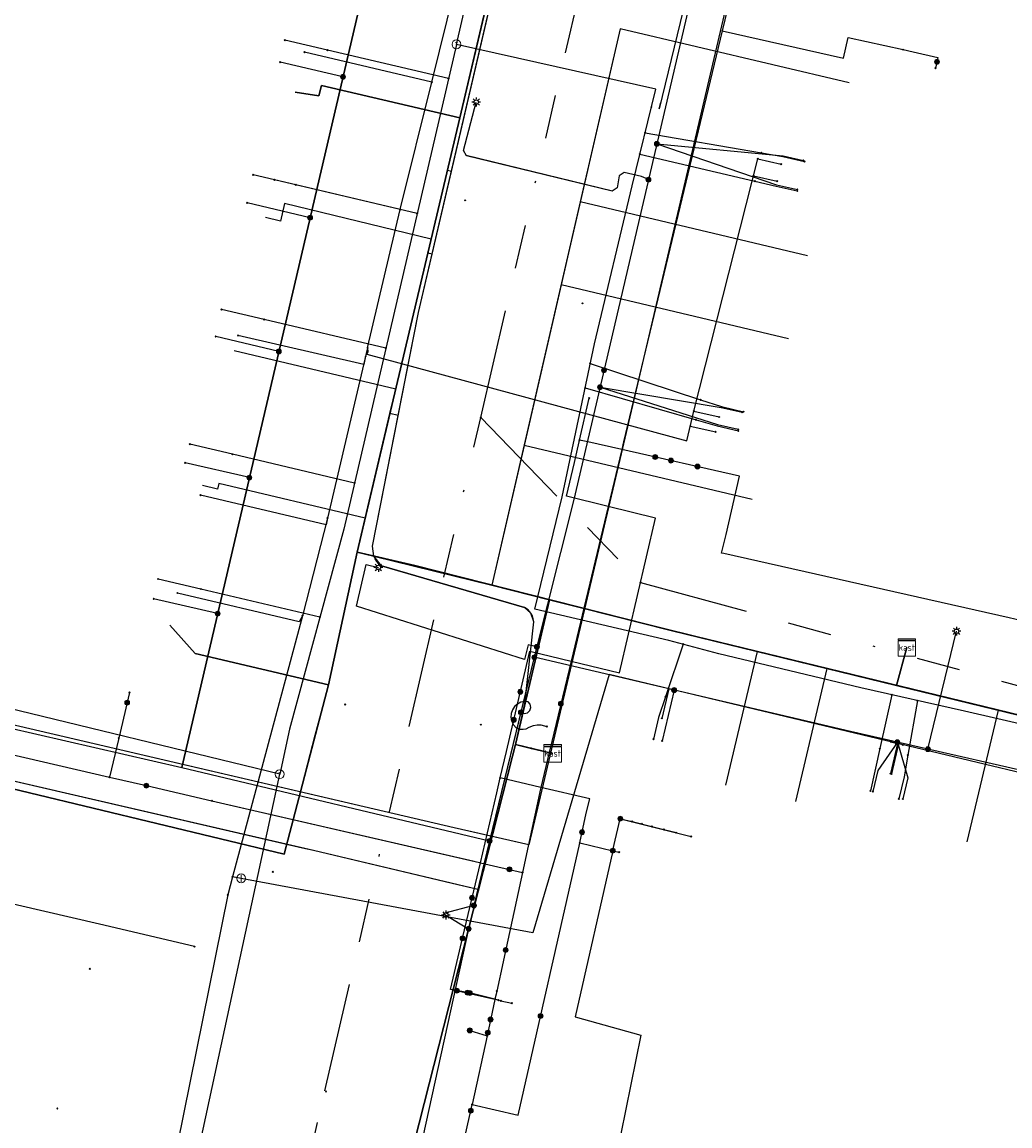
# Model space of a CAD drawing. Header units: metres. Extents: x 253430 to 254090, y 592748 to 593165.
# Tile 27 of 146: x 253513 to 253558, y 592969 to 593019. Entities that reach past the tile are written whole.
import ezdxf
from ezdxf.enums import TextEntityAlignment as Align
from ezdxf.lldxf.tags import DXFTag

# ---------------------------------------------------------------- set-up
doc = ezdxf.new("R2010")
doc.units = ezdxf.units.M
doc.linetypes.add('RI-OVERIG-SO', pattern=[17, 5, -2, 2, -2, 0, -2, 2, -2])
for name, color, linetype in [('B-WE-IE-MEUBILAIR-S', 7, 'Continuous'), ('B-WE-KL-DATA-G', 90, 'KL-DATA-SO'), ('B-WE-KL-DATA_DUCT-G', 90, 'Continuous'), ('B-WE-KL-DATA_HULPSTUK-S', 90, 'Continuous'), ('B-WE-KL-DATA_KABELBED-G', 90, 'Continuous'), ('B-WE-KL-DATA_MANTELBUIS-G', 90, 'Continuous'), ('B-WE-KL-ET_LS-G', 190, 'KL-LS-SO'), ('B-WE-KL-ET_LS_DUCT-G', 190, 'Continuous'), ('B-WE-KL-ET_LS_HULPSTUK-S', 190, 'Continuous'), ('B-WE-KL-ET_LS_KABELBED-G', 190, 'Continuous'), ('B-WE-KL-ET_LS_MANTELBUIS-G', 190, 'Continuous'), ('B-WE-KL-ET_MS-G', 130, 'KL-MS-SO'), ('B-WE-KL-ET_MS_DUCT-G', 130, 'Continuous'), ('B-WE-KL-ET_MS_MANTELBUIS-G', 130, 'Continuous'), ('B-WE-KL-GAS_LD-G', 50, 'KL-GAS_LD-SO'), ('B-WE-KL-GAS_LD_HULPSTUK-S', 50, 'Continuous'), ('B-WE-KL-WATER-G', 170, 'KL-WATER-SO'), ('B-WE-KL-WATER_HULPSTUK-S', 170, 'Continuous'), ('B-WE-RI-VRIJVERVAL-G', 210, 'RI-OVERIG-SO'), ('B-WE-RI-VRIJVERVAL_HULPSTUK-S', 210, 'Continuous'), ('V-WE-KL-ET_MS_KABELBED-G', 130, 'V-CONTINUOUS-SO'), ('V-WE-KL-WATER-G', 170, 'V-KL-WATER-SO'), ('V-WE-KL-WATER_HULPSTUK-S', 170, 'Continuous')]:
    doc.layers.add(name, color=color, linetype=linetype)
doc.styles.add('NLCS-ISO', font='txt')
doc.styles.get("Standard").update_dxf_attribs({"font": 'simplex.shx'})
tags = doc.linetypes.add('KL-DATA-SO', pattern='A,4,-1,[101,NLCS.SHX,S=0.5,R=0,X=0,Y=0],-1,4,-1,["D",Standard,S=1,R=0,X=-0.25,Y=-0.5],-1.5', length=12.5).pattern_tags.tags
tags[18] = DXFTag(74, 10)
tags = doc.linetypes.add('KL-GAS_LD-SO', pattern='A,4,-1,[69,NLCS.SHX,S=0.5,R=0,X=0,Y=0],-1,4,-1,["L",Standard,S=1,R=0,X=0.25,Y=-0.5],-2', length=13).pattern_tags.tags
tags[18] = DXFTag(74, 10)
tags = doc.linetypes.add('KL-LS-SO', pattern='A,4,-1,[103,NLCS.SHX,S=0.75,R=0,X=0,Y=0],-1,4,-1,["L",Standard,S=1,R=0,X=0,Y=-0.5],-2', length=13).pattern_tags.tags
tags[18] = DXFTag(74, 10)
tags = doc.linetypes.add('KL-MS-SO', pattern='A,4,-1,[103,NLCS.SHX,S=0.75,R=0,X=0,Y=0],-1,4,-1,["M",Standard,S=1,R=0,X=0,Y=-0.5],-2', length=13).pattern_tags.tags
tags[18] = DXFTag(74, 10)
doc.linetypes.add('KL-WATER-SO', pattern='A,7,-0.5,[168,NLCS.SHX,S=0.75,R=0,X=0.75,Y=0],-2', length=9.5)
doc.linetypes.add('V-CONTINUOUS-SO', pattern='A,3.5,[24,NLCS.SHX,S=0.5,R=0,X=0,Y=0],3.5', length=7)
doc.linetypes.add('V-KL-WATER-SO', pattern='A,3.5,[24,NLCS.SHX,S=0.5,R=0,X=0,Y=0],3.5,-0.5,[168,NLCS.SHX,S=0.75,R=0,X=0.75,Y=0],-2', length=9.5)

# ---------------------------------------------------------------- blocks, each defined once
blk = doc.blocks.new('SKL-WTB_HULP_AFSLUITER-SO')
at = {"color": 0, "linetype": 'ByBlock', "lineweight": 18}
blk.add_lwpolyline([(0, 0.8), (0, -0.8)], dxfattribs=at)
blk.add_circle((0, 0), 1, dxfattribs=at)
at = {"color": 0, "linetype": 'ByBlock', "lineweight": 18, "style": 'NLCS-ISO', "flags": 1}
for tag, p in [('TYPE', (1.5, 0)), ('OMSCHRIJVING', (1.5, -3)), ('LABEL', (1.5, -1.5))]:
    blk.add_attdef(tag, p, '', height=1, dxfattribs=at)
blk = doc.blocks.new('SKL-WTB_HULP_OVERIG-SO')
at = {"color": 0, "linetype": 'ByBlock', "lineweight": 18}
for points in [[(-0.14, 0.14), (0.14, -0.14)], [(0.14, 0.14), (-0.14, -0.14)]]:
    blk.add_lwpolyline(points, dxfattribs=at)
at = {"color": 0, "linetype": 'ByBlock', "lineweight": 18, "style": 'NLCS-ISO', "flags": 1}
for tag, p in [('TYPE', (1.5, 0)), ('OMSCHRIJVING', (1.5, -3)), ('LABEL', (1.5, -1.5))]:
    blk.add_attdef(tag, p, '', height=1, dxfattribs=at)
blk = doc.blocks.new('SKL-WTB_HULP_KAST-SO')
at = {"color": 0, "linetype": 'ByBlock', "lineweight": 18}
for points in [[(-2, 2), (2, 2), (2, 1.68), (-2, 1.68)], [(-2, 1.52), (2, 1.52), (2, -2), (-2, -2)]]:
    blk.add_lwpolyline(points, close=True, dxfattribs=at)
at = {"color": 0, "linetype": 'ByBlock', "lineweight": 18, "style": 'NLCS-ISO'}
blk.add_text('kast', height=1.5, dxfattribs=at).set_placement((0, 0), align=Align.MIDDLE_CENTER)
at = {"color": 0, "linetype": 'ByBlock', "lineweight": 18, "style": 'NLCS-ISO', "flags": 1}
for tag, p in [('TYPE', (2.5, 0)), ('OMSCHRIJVING', (2.5, -3)), ('LABEL', (2.5, -1.5))]:
    blk.add_attdef(tag, p, '', height=1, dxfattribs=at)
blk = doc.blocks.new('SKL-WTB_HULP_MOF-SO')
at = {"linetype": 'ByBlock', "lineweight": 18}
h = blk.add_hatch(color=0, dxfattribs=at)
h.dxf.hatch_style = 1
h.paths.add_polyline_path([(-0.5625, 0, 1), (0.5625, 0, 1)])
at = {"color": 0, "linetype": 'ByBlock', "lineweight": 18}
blk.add_circle((0, 0), 0.5625, dxfattribs=at)
at = {"color": 0, "linetype": 'ByBlock', "lineweight": 18, "style": 'NLCS-ISO', "flags": 1}
for tag, p in [('TYPE', (1.5, 0)), ('OMSCHRIJVING', (1.5, -3)), ('LABEL', (1.5, -1.5))]:
    blk.add_attdef(tag, p, '', height=1, dxfattribs=at)
blk = doc.blocks.new('SKL-WTB_HULP_T STUK-SO')
at = {"color": 0, "linetype": 'ByBlock', "lineweight": 18}
blk.add_circle((0, 0), 1, dxfattribs=at)
at = {"color": 0, "linetype": 'ByBlock', "lineweight": -2, "style": 'NLCS-ISO'}
blk.add_text('T', height=1, dxfattribs=at).set_placement((0, 0), align=Align.MIDDLE_CENTER)
at = {"color": 0, "linetype": 'ByBlock', "lineweight": 18, "style": 'NLCS-ISO', "flags": 1}
for tag, p in [('TYPE', (1.5, 0)), ('OMSCHRIJVING', (1.5, -3)), ('LABEL', (1.5, -1.5))]:
    blk.add_attdef(tag, p, '', height=1, dxfattribs=at)
blk = doc.blocks.new('SIE-MEUBILAIR_PAAL_LICHTMAST-SO')
for points in [[(-0.62, 0), (-1, 0)], [(-0.71, 0.71), (-0.44, 0.44)], [(0, 1), (0, 0.62)], [(0.44, 0.44), (0.71, 0.71)], [(1, 0), (0.62, 0)], [(-0.71, -0.71), (-0.44, -0.44)], [(0, -0.62), (0, -1)], [(0.44, -0.44), (0.71, -0.71)]]:
    blk.add_lwpolyline(points)
blk.add_circle((0, 0), 0.5)
blk = doc.blocks.new('SRI-HULP_OVERIG-SO')
at = {"color": 0, "linetype": 'ByBlock', "lineweight": 18}
for points in [[(-0.14, 0.14), (0.14, -0.14)], [(0.14, 0.14), (-0.14, -0.14)]]:
    blk.add_lwpolyline(points, dxfattribs=at)
at = {"color": 0, "linetype": 'ByBlock', "lineweight": 18, "style": 'NLCS-ISO', "flags": 1}
for tag, p in [('TYPE', (1.5, 0)), ('OMSCHRIJVING', (1.5, -3)), ('LABEL', (1.5, -1.5))]:
    blk.add_attdef(tag, p, '', height=1, dxfattribs=at)

msp = doc.modelspace()

# ---------------------------------------------------------------- linework, layer by layer
at = {"layer": 'B-WE-KL-DATA-G'}
for points in [[(253529.57, 593089.393), (253533.905, 593088.274), (253544.314, 593085.892), (253534.147, 593039.44), (253538.061, 593038.584), (253537.003, 593033.595), (253532.585, 593014.808), (253527.886, 592994.962), (253530.529, 592994.35), (253536.674, 592992.789), (253535.117, 592986.168), (253536.823, 592985.767)], [(253553.005, 592990.602), (253552.536, 592988.872), (253542.236, 592991.376), (253530.529, 592994.35), (253527.886, 592994.962), (253532.585, 593014.808), (253537.003, 593033.595), (253530.672, 593035.068), (253530.538, 593034.499), (253529.467, 593034.751)], [(253553.005, 592990.602), (253552.536, 592988.872), (253542.236, 592991.376), (253530.529, 592994.35), (253527.886, 592994.962), (253532.585, 593014.808), (253535.538, 593027.365), (253529.209, 593028.847), (253529.107, 593028.415), (253528.036, 593028.667)], [(253553.005, 592990.602), (253552.536, 592988.872), (253542.236, 592991.376), (253530.529, 592994.35), (253527.886, 592994.962), (253532.585, 593014.808), (253534.027, 593020.941), (253526.611, 593022.607)], [(253550.366, 593016.406), (253539.905, 593018.885), (253534.05, 592993.456), (253542.236, 592991.376), (253552.536, 592988.872), (253553.005, 592990.602)], [(253525.055, 593015.988), (253526.143, 593015.809), (253526.256, 593016.29), (253532.585, 593014.808), (253527.886, 592994.962), (253530.529, 592994.35), (253542.236, 592991.376), (253552.536, 592988.872), (253553.005, 592990.602)], [(253553.005, 592990.602), (253552.536, 592988.872), (253542.236, 592991.376), (253530.529, 592994.35), (253527.886, 592994.962), (253531.273, 593009.266), (253524.567, 593010.902), (253524.382, 593010.095), (253523.706, 593010.254)], [(253548.472, 593008.506), (253538.082, 593010.969), (253534.05, 592993.456), (253542.236, 592991.376), (253552.536, 592988.872), (253553.005, 592990.602)], [(253547.601, 593004.719), (253537.21, 593007.182), (253534.05, 592993.456), (253542.236, 592991.376), (253552.536, 592988.872), (253553.005, 592990.602)], [(253553.005, 592990.602), (253552.536, 592988.872), (253542.236, 592991.376), (253530.529, 592994.35), (253527.886, 592994.962), (253529.65, 593002.414), (253522.273, 593004.16)], [(253578.231, 593002.485), (253576.055, 593003.001), (253571.608, 592984.236), (253552.536, 592988.872), (253553.005, 592990.602)], [(253545.936, 592997.376), (253535.521, 592999.844), (253534.05, 592993.456), (253542.236, 592991.376), (253552.536, 592988.872), (253553.005, 592990.602)], [(253553.005, 592990.602), (253552.536, 592988.872), (253542.236, 592991.376), (253530.529, 592994.35), (253527.886, 592994.962), (253528.255, 592996.519), (253521.566, 592998.094), (253521.507, 592997.843), (253520.826, 592998.004)], [(253536.823, 592985.767), (253535.117, 592986.168), (253535.556, 592988.034), (253535.945, 592991.635), (253535.955, 592991.776), (253535.938, 592991.916), (253535.895, 592992.051), (253535.828, 592992.175), (253535.697, 592992.323), (253535.532, 592992.431), (253528.994, 592994.336), (253528.884, 592994.428), (253528.788, 592994.535), (253528.709, 592994.655), (253528.648, 592994.785), (253527.886, 592994.962), (253526.576, 592988.903), (253525.948, 592986.586), (253524.548, 592981.166), (253509.992, 592984.662)], [(253536.823, 592985.767), (253535.117, 592986.168), (253535.556, 592988.034), (253535.945, 592991.635), (253535.955, 592991.776), (253535.938, 592991.916), (253535.895, 592992.051), (253535.828, 592992.175), (253535.697, 592992.323), (253535.532, 592992.431), (253528.994, 592994.336), (253528.884, 592994.428), (253528.788, 592994.535), (253528.709, 592994.655), (253528.648, 592994.785), (253527.886, 592994.962), (253526.576, 592988.903), (253525.948, 592986.586), (253524.548, 592981.166), (253509.992, 592984.662)], [(253519.327, 592991.628), (253520.485, 592990.336), (253526.576, 592988.903), (253527.886, 592994.962), (253530.529, 592994.35), (253542.236, 592991.376), (253552.536, 592988.872), (253553.005, 592990.602)], [(253581.465, 592981.84), (253542.236, 592991.376), (253536.674, 592992.789), (253535.117, 592986.168), (253536.823, 592985.767)], [(253553.005, 592990.602), (253552.536, 592988.872), (253542.236, 592991.376), (253536.674, 592992.789), (253535.117, 592986.168), (253536.823, 592985.767)], [(253544.733, 592984.319), (253546.179, 592990.418), (253552.536, 592988.872), (253553.005, 592990.602)], [(253547.928, 592983.571), (253549.367, 592989.643), (253552.536, 592988.872), (253553.005, 592990.602)], [(253553.005, 592990.602), (253552.536, 592988.872), (253571.976, 592984.147), (253570.056, 592976.049)], [(253553.005, 592990.602), (253552.536, 592988.872), (253579.787, 592982.248), (253577.846, 592974.057)], [(253566.775, 592976.812), (253568.703, 592984.942), (253552.536, 592988.872), (253553.005, 592990.602)], [(253559.199, 592980.929), (253560.616, 592986.908), (253552.536, 592988.872), (253553.005, 592990.602)], [(253555.77, 592981.726), (253557.195, 592987.74), (253552.536, 592988.872), (253553.005, 592990.602)], [(253536.823, 592985.767), (253535.117, 592986.168), (253534.99, 592985.639), (253530.044, 592966.23)], [(253530.044, 592966.23), (253534.99, 592985.639), (253535.117, 592986.168), (253536.823, 592985.767)]]:
    msp.add_lwpolyline(points, dxfattribs=at)
at = {"layer": 'B-WE-KL-DATA_DUCT-G'}
for points in [[(253535.85, 592985.996), (253535.117, 592986.168), (253535.556, 592988.034), (253535.955, 592991.776), (253535.828, 592992.175), (253535.532, 592992.431), (253528.994, 592994.336), (253528.648, 592994.785), (253528.587, 592995.244), (253530.688, 593005.912), (253537.913, 593036.895), (253537.839, 593037.538), (253537.517, 593037.96), (253537.221, 593038.171), (253535.871, 593038.549), (253535.297, 593038.916), (253534.994, 593039.255), (253534.575, 593040.037), (253534.42, 593040.688), (253534.428, 593041.414), (253535.192, 593044.933), (253543.911, 593084.68)], [(253535.85, 592985.996), (253535.117, 592986.168), (253535.556, 592988.034), (253535.955, 592991.776), (253535.828, 592992.175), (253535.532, 592992.431), (253528.994, 592994.336), (253528.648, 592994.785), (253528.587, 592995.244), (253530.688, 593005.912), (253537.913, 593036.895), (253537.839, 593037.538), (253537.517, 593037.96), (253537.221, 593038.171), (253535.871, 593038.549), (253535.297, 593038.916), (253534.994, 593039.255), (253534.575, 593040.037), (253534.42, 593040.688), (253534.428, 593041.414), (253535.192, 593044.933), (253543.911, 593084.68)], [(253536.823, 592985.767), (253535.117, 592986.168), (253536.674, 592992.789), (253534.05, 592993.456), (253528.648, 592994.785), (253527.886, 592994.962), (253526.576, 592988.903), (253524.548, 592981.166), (253509.992, 592984.662), (253496.206, 592986.623), (253495.837, 592985.745), (253495.225, 592984.721), (253494.767, 592978.162), (253495.968, 592972.826), (253502.193, 592960.519)], [(253509.992, 592984.662), (253524.548, 592981.166), (253526.576, 592988.903), (253527.886, 592994.962), (253528.648, 592994.785), (253534.05, 592993.456), (253536.674, 592992.789), (253535.117, 592986.168), (253536.823, 592985.767)], [(253530.044, 592966.23), (253534.99, 592985.639), (253535.117, 592986.168), (253536.823, 592985.767)], [(253530.044, 592966.23), (253534.99, 592985.639), (253535.117, 592986.168), (253536.823, 592985.767)], [(253530.044, 592966.23), (253534.99, 592985.639), (253535.117, 592986.168), (253536.823, 592985.767)], [(253535.85, 592985.996), (253536.823, 592985.767)]]:
    msp.add_lwpolyline(points, dxfattribs=at)
at = {"layer": 'B-WE-KL-DATA_KABELBED-G'}
for points in [[(253545.897, 593024.09), (253545.392, 593022.193), (253544.575, 593018.791), (253544.575, 593018.79)], [(253532.193, 593012.365), (253534.037, 593020.275)], [(253533.879, 593020.313), (253532.585, 593014.808)], [(253544.575, 593018.79), (253540.066, 593000), (253539.983, 592999.652), (253539.36, 592997.055), (253537.664, 592989.988), (253536.584, 592985.486), (253536.279, 592984.212), (253536.265, 592984.154), (253535.439, 592980.329)], [(253550.366, 593016.406), (253539.905, 593018.885), (253538.082, 593010.969)], [(253544.575, 593018.791), (253544.575, 593018.791), (253550.112, 593017.532), (253550.327, 593018.483), (253552.84, 593017.927)], [(253552.84, 593017.927), (253553.294, 593017.827), (253554.431, 593017.563), (253554.319, 593017.079)], [(253532.585, 593014.808), (253526.256, 593016.29), (253526.143, 593015.809), (253525.055, 593015.988)], [(253532.016, 593012.407), (253532.585, 593014.808)], [(253531.273, 593009.266), (253532.016, 593012.407)], [(253531.31, 593008.581), (253532.193, 593012.365)], [(253532.193, 593012.365), (253532.016, 593012.407)], [(253531.273, 593009.266), (253524.567, 593010.902), (253524.382, 593010.095), (253523.706, 593010.254)], [(253538.082, 593010.969), (253537.21, 593007.182)], [(253548.472, 593008.506), (253538.082, 593010.969)], [(253531.121, 593008.626), (253531.273, 593009.266)], [(253529.65, 593002.414), (253531.121, 593008.626)], [(253529.761, 593001.209), (253530.688, 593005.912), (253531.31, 593008.581)], [(253531.31, 593008.581), (253531.121, 593008.626)], [(253537.21, 593007.182), (253535.521, 592999.844)], [(253547.601, 593004.719), (253537.21, 593007.182)], [(253529.65, 593002.414), (253522.273, 593004.16)], [(253529.386, 593001.298), (253529.65, 593002.414)], [(253538.053, 593000.085), (253538.053, 593000.086), (253538.489, 593002.001)], [(253528.255, 592996.519), (253529.386, 593001.298)], [(253529.761, 593001.209), (253529.386, 593001.298)], [(253528.648, 592994.785), (253528.587, 592995.244), (253529.761, 593001.209)], [(253535.521, 592999.844), (253534.05, 592993.456)], [(253534.428, 592984.642), (253534.709, 592985.855), (253535.776, 592990.443), (253537.664, 592989.988), (253539.874, 592989.455), (253541.522, 592996.517), (253539.36, 592997.055), (253537.459, 592997.528), (253537.82, 592999.062), (253538.033, 593000), (253538.053, 593000.085)], [(253545.936, 592997.376), (253535.521, 592999.844)], [(253581.722, 592990.367), (253575.695, 592991.803), (253559.341, 592995.676), (253558.636, 592992.566), (253558.456, 592991.785), (253557.677, 592991.966), (253544.639, 592994.903), (253544.544, 592994.922), (253544.744, 592995.764), (253545.362, 592998.443), (253539.983, 592999.652), (253538.435, 593000), (253538.053, 593000.086), (253538.053, 593000.086)], [(253528.255, 592996.519), (253521.566, 592998.094), (253521.507, 592997.843), (253520.826, 592998.004)], [(253527.886, 592994.962), (253528.255, 592996.519)], [(253526.576, 592988.903), (253527.886, 592994.962)], [(253527.886, 592994.962), (253528.235, 592994.881)], [(253528.235, 592994.881), (253528.648, 592994.785)], [(253528.994, 592994.336), (253528.648, 592994.785)], [(253528.648, 592994.785), (253534.05, 592993.456)], [(253535.532, 592992.431), (253528.994, 592994.336)], [(253500.376, 592993.235), (253500.222, 592992.563), (253500, 592991.603), (253499.32, 592988.663), (253500, 592988.506), (253510.33, 592986.123), (253516.564, 592984.684)], [(253534.05, 592993.456), (253535.031, 592993.207)], [(253535.031, 592993.207), (253536.674, 592992.789)], [(253536.674, 592992.789), (253535.556, 592988.034)], [(253536.674, 592992.789), (253546.179, 592990.418)], [(253535.556, 592988.034), (253535.955, 592991.776), (253535.828, 592992.175), (253535.532, 592992.431)], [(253526.576, 592988.903), (253520.485, 592990.336), (253519.327, 592991.628)], [(253544.733, 592984.319), (253546.179, 592990.418)], [(253546.179, 592990.418), (253549.367, 592989.643)], [(253552.536, 592988.872), (253553.005, 592990.602)], [(253547.928, 592983.571), (253549.367, 592989.643)], [(253549.367, 592989.643), (253552.536, 592988.872)], [(253526.576, 592988.903), (253524.548, 592981.166), (253509.992, 592984.662), (253496.206, 592986.623), (253495.837, 592985.745)], [(253552.536, 592988.872), (253557.195, 592987.74)], [(253517.487, 592988.546), (253516.989, 592986.463)], [(253535.556, 592988.034), (253535.117, 592986.168)], [(253555.77, 592981.726), (253557.195, 592987.74)], [(253557.195, 592987.74), (253560.616, 592986.908)], [(253516.989, 592986.463), (253516.564, 592984.684)], [(253535.117, 592986.168), (253535.85, 592985.996)], [(253528.885, 592965.645), (253529.411, 592965.617), (253529.784, 592965.775), (253530.044, 592966.23), (253534.99, 592985.639)], [(253535.85, 592985.996), (253536.823, 592985.767)], [(253516.564, 592984.684), (253518.256, 592984.293)], [(253532.832, 592974.85), (253532.153, 592974.972), (253532.565, 592976.724), (253532.704, 592977.315), (253533.139, 592979.165), (253533.517, 592980.772), (253534.268, 592983.964), (253534.428, 592984.642)], [(253538.062, 592981.672), (253538.062, 592981.673), (253538.349, 592983.039), (253538.518, 592983.692), (253536.279, 592984.212), (253534.428, 592984.642)], [(253518.256, 592984.293), (253521.252, 592983.601)], [(253521.252, 592983.601), (253533.477, 592980.781), (253533.517, 592980.772), (253535.439, 592980.329)], [(253521.253, 592983.602), (253533.237, 592980.836)], [(253539.574, 592981.337), (253539.913, 592982.783)], [(253539.913, 592982.783), (253539.924, 592982.781), (253543.152, 592981.97)], [(253539.913, 592982.783), (253539.924, 592982.781), (253540.452, 592982.651), (253541.352, 592982.429)], [(253539.913, 592982.783), (253539.924, 592982.781), (253540.452, 592982.651)], [(253539.913, 592982.783), (253539.924, 592982.781), (253542.471, 592982.144)], [(253539.913, 592982.783), (253539.924, 592982.781), (253541.906, 592982.287)], [(253539.924, 592982.781), (253540.903, 592982.546)], [(253533.147, 592969.716), (253533.147, 592969.716), (253535.24, 592969.226), (253538.062, 592981.669), (253538.062, 592981.672)], [(253538.062, 592981.673), (253538.062, 592981.673), (253539.569, 592981.319), (253539.859, 592981.251)], [(253539.569, 592981.319), (253537.85, 592973.734), (253540.855, 592972.886), (253539.247, 592965.002)], [(253535.439, 592980.328), (253534.573, 592976.32), (253534.557, 592976.245), (253534.266, 592974.897)], [(253534.451, 592974.463), (253534.185, 592974.522), (253532.153, 592974.972), (253532.565, 592976.724), (253532.704, 592977.315), (253533.139, 592979.165)], [(253534.337, 592974.492), (253534.185, 592974.525), (253532.153, 592974.972), (253532.565, 592976.724), (253532.704, 592977.315)], [(253534.451, 592974.463), (253534.337, 592974.492), (253534.186, 592974.529), (253533.087, 592974.804), (253532.832, 592974.85)], [(253534.266, 592974.897), (253534.237, 592974.764), (253534.186, 592974.529), (253534.185, 592974.525), (253534.185, 592974.522), (253533.824, 592972.852)], [(253534.451, 592974.463), (253534.959, 592974.351)], [(253533.034, 592973.107), (253533.824, 592972.852)], [(253533.824, 592972.852), (253533.147, 592969.716), (253533.147, 592969.715)], [(253531.711, 592963.3), (253533.147, 592969.716)]]:
    msp.add_lwpolyline(points, dxfattribs=at)
at = {"layer": 'B-WE-KL-DATA_MANTELBUIS-G'}
for points in [[(253528.235, 592994.881), (253535.031, 592993.207)], [(253528.235, 592994.881), (253535.031, 592993.207)], [(253528.994, 592994.336), (253535.532, 592992.431)], [(253521.253, 592983.602), (253533.237, 592980.836)], [(253521.253, 592983.602), (253533.237, 592980.836)]]:
    msp.add_lwpolyline(points, dxfattribs=at)
at = {"layer": 'B-WE-KL-ET_LS-G'}
for points in [[(253491.431, 592987.779), (253490.735, 592984.876), (253496.45, 592983.539), (253497.133, 592986.463), (253497.716, 592989.731), (253510.591, 592987.251), (253519.869, 592985.121), (253532.017, 593037.131), (253526.417, 593044.649), (253535.364, 593084.178), (253528.688, 593085.691), (253529.55, 593089.498)], [(253530.997, 593088.656), (253531.147, 593088.829), (253531.191, 593088.863), (253531.231, 593088.884), (253531.456, 593088.944), (253531.498, 593088.949), (253531.863, 593088.933), (253531.923, 593088.914), (253531.955, 593088.897), (253532.45, 593088.62), (253532.815, 593088.4), (253533.879, 593088.159), (253549.676, 593084.51), (253557.398, 593082.832), (253555.325, 593072.232), (253552.834, 593061.885), (253542.998, 593019.685), (253537.786, 592997.366), (253535.983, 592990.158), (253533.4, 592979.546), (253525.886, 592981.322), (253507.624, 592985.554), (253497.059, 592988.032), (253495.164, 592987.481)], [(253556.894, 593080.256), (253555.325, 593072.232), (253552.834, 593061.885), (253542.998, 593019.685), (253537.786, 592997.366), (253535.983, 592990.158)], [(253527.24, 593016.681), (253524.372, 593017.354)], [(253541.2, 593011.986), (253540.886, 593012.126), (253540.091, 593012.313), (253539.861, 593012.162), (253539.763, 593011.617), (253539.534, 593011.467), (253532.888, 593013.082), (253532.745, 593013.322), (253533.332, 593015.534)], [(253541.582, 593013.622), (253547.353, 593013.073), (253548.279, 593012.86)], [(253541.582, 593013.622), (253547.049, 593011.752), (253548.006, 593011.532)], [(253525.738, 593010.248), (253522.86, 593010.925)], [(253524.31, 593004.137), (253521.424, 593004.815)], [(253538.986, 593002.503), (253544.529, 593001.576), (253545.482, 593001.357)], [(253538.986, 593002.503), (253544.35, 593000.797), (253545.303, 593000.578)], [(253522.963, 592998.367), (253520.028, 592999.047)], [(253536.102, 592990.634), (253535.697, 592990.729), (253535.54, 592990.06), (253527.865, 592992.498), (253528.301, 592994.393), (253528.856, 592994.265)], [(253521.511, 592992.152), (253518.587, 592992.828)], [(253553.973, 592985.962), (253555.277, 592991.349)], [(253608.689, 592959.612), (253608.454, 592959.335), (253608.27, 592958.557), (253604.959, 592959.342), (253604.135, 592960.129), (253579.71, 592965.578), (253582.842, 592979.053), (253580.921, 592979.5), (253564.055, 592983.657), (253550.437, 592986.77), (253535.983, 592990.158), (253533.4, 592979.546), (253525.886, 592981.322), (253507.624, 592985.554), (253497.059, 592988.032), (253495.164, 592987.481)], [(253535.983, 592990.158), (253533.94, 592981.765)], [(253578.854, 592980.009), (253564.055, 592983.657), (253550.437, 592986.77), (253535.983, 592990.158)], [(253491.431, 592987.779), (253490.735, 592984.876), (253496.45, 592983.539), (253497.133, 592986.463), (253497.716, 592989.731), (253510.591, 592987.251), (253519.869, 592985.121), (253533.94, 592981.765)], [(253542.373, 592988.66), (253541.827, 592986.336)], [(253535.37, 592987.64), (253535.52, 592987.589), (253535.669, 592987.621), (253535.782, 592987.722), (253535.829, 592987.866), (253535.797, 592988.015), (253535.696, 592988.128), (253535.546, 592988.141), (253535.371, 592988.104), (253535.212, 592988.022), (253535.079, 592987.903), (253534.982, 592987.753), (253534.927, 592987.583), (253534.918, 592987.405), (253534.955, 592987.23), (253535.037, 592987.071), (253535.156, 592986.938), (253535.317, 592986.879), (253535.469, 592986.867), (253535.618, 592986.894), (253535.756, 592986.959), (253535.944, 592987.04), (253536.108, 592987.067), (253536.275, 592987.064), (253536.554, 592986.991)], [(253552.575, 592986.281), (253551.681, 592984.978), (253551.458, 592984.025)], [(253552.575, 592986.281), (253553.054, 592984.656), (253552.827, 592983.682)], [(253533.94, 592981.765), (253533.222, 592978.813)], [(253533.222, 592978.813), (253531.828, 592978.446), (253531.939, 592978.379)], [(253531.939, 592978.379), (253532.982, 592977.75)], [(253532.982, 592977.75), (253530.747, 592967.62), (253535.202, 592959.35), (253538.196, 592958.637), (253549.211, 592956.16), (253553.727, 592955.104), (253572.067, 592950.87), (253595.697, 592959.984)]]:
    msp.add_lwpolyline(points, dxfattribs=at)
at = {"layer": 'B-WE-KL-ET_LS_DUCT-G'}
msp.add_lwpolyline([(253532.226, 592979.823), (253525.886, 592981.322), (253525.385, 592981.438)], dxfattribs=at)
at = {"layer": 'B-WE-KL-ET_LS_KABELBED-G'}
for points in [[(253528.778, 593086.09), (253528.688, 593085.691), (253535.364, 593084.178), (253526.417, 593044.649), (253532.017, 593037.131), (253519.869, 592985.121)], [(253556.894, 593080.256), (253555.325, 593072.232), (253552.834, 593061.885), (253542.998, 593019.685), (253537.786, 592997.366), (253535.983, 592990.158)], [(253535.983, 592990.158), (253533.94, 592981.765)], [(253578.854, 592980.009), (253564.055, 592983.657), (253550.437, 592986.77), (253535.983, 592990.158)], [(253497.399, 592987.952), (253497.716, 592989.731), (253510.591, 592987.251), (253519.869, 592985.121)], [(253525.385, 592981.438), (253507.624, 592985.554), (253497.399, 592987.952)], [(253519.869, 592985.121), (253533.94, 592981.765)], [(253533.94, 592981.765), (253533.4, 592979.546)], [(253532.226, 592979.823), (253525.886, 592981.322), (253525.385, 592981.438)], [(253533.4, 592979.546), (253532.226, 592979.823)], [(253533.4, 592979.546), (253533.222, 592978.813)], [(253533.222, 592978.813), (253531.828, 592978.446), (253531.939, 592978.379)], [(253531.939, 592978.379), (253532.982, 592977.75)], [(253532.982, 592977.75), (253530.747, 592967.62), (253535.202, 592959.35), (253538.196, 592958.637), (253549.211, 592956.16), (253553.727, 592955.104), (253572.067, 592950.87), (253595.697, 592959.984)]]:
    msp.add_lwpolyline(points, dxfattribs=at)
at = {"layer": 'B-WE-KL-ET_LS_MANTELBUIS-G'}
msp.add_lwpolyline([(253539.552, 593011.463), (253532.876, 593013.085)], dxfattribs=at)
at = {"layer": 'B-WE-KL-ET_MS-G'}
msp.add_lwpolyline([(253681.281, 593144.556), (253680.55, 593141.096), (253679.719, 593136.95), (253666.699, 593080.878), (253663.012, 593064.552), (253634.465, 593071.449), (253624.388, 593073.778), (253597.755, 593080.277), (253560.952, 593088.903), (253552.617, 593053.538), (253551.989, 593050.81), (253539.895, 592999.195), (253535.732, 592981.591), (253532.32, 592982.366), (253510.631, 592987.422), (253498.163, 592990.14), (253495.91, 592990.67)], dxfattribs=at)
at = {"layer": 'B-WE-KL-ET_MS_DUCT-G'}
msp.add_lwpolyline([(253533.123, 592982.184), (253532.32, 592982.366), (253523.383, 592984.449)], dxfattribs=at)
at = {"layer": 'B-WE-KL-ET_MS_MANTELBUIS-G'}
msp.add_lwpolyline([(253533.123, 592982.184), (253532.32, 592982.366), (253523.383, 592984.449)], dxfattribs=at)
at = {"layer": 'B-WE-KL-GAS_LD-G'}
for points in [[(253532.423, 593018.17), (253535.475, 593031.326), (253548.519, 593087.347)], [(253524.347, 592984.812), (253510.79, 592988.11), (253500.739, 592990.652), (253501.523, 592993.936), (253495.954, 592995.266), (253507.775, 593043.901), (253470.749, 593053.111), (253466.334, 593054.168), (253446.263, 593059.185), (253443.733, 593060.463), (253443.048, 593060.608)], [(253561.014, 593031.442), (253547.073, 593034.586), (253545.197, 593027.816), (253542.785, 593019.734), (253541.69, 593015.22), (253541.76, 593015.508)], [(253532.423, 593018.17), (253527.281, 592996.011), (253524.793, 592986.879), (253524.347, 592984.812)], [(253526.532, 593017.904), (253524.586, 593018.362)], [(253532.059, 593016.603), (253526.532, 593017.904)], [(253605.836, 592959.335), (253579.97, 592965.514), (253582.977, 592978.453), (253580.576, 592981.601), (253577.98, 592982.323), (253573.255, 592983.391), (253566.784, 592984.993), (253562.137, 592986.201), (253555.643, 592987.694), (253550.903, 592988.757), (253544.412, 592990.316), (253542.131, 592990.93), (253536.012, 592992.364), (253537.259, 592997.488), (253538.731, 593004.489), (253540.458, 593011.705), (253541.531, 593016.119), (253532.423, 593018.17)], [(253541.048, 593014.133), (253546.36, 593013.215)], [(253540.811, 593013.158), (253546.062, 593011.921)], [(253546.36, 593013.215), (253547.347, 593013.044), (253548.326, 593012.819)], [(253525.085, 593011.748), (253523.138, 593012.206)], [(253546.062, 593011.921), (253547.036, 593011.692), (253548.003, 593011.469)], [(253530.63, 593010.443), (253525.085, 593011.748)], [(253523.637, 593005.591), (253521.69, 593006.049)], [(253529.2, 593004.281), (253523.637, 593005.591)], [(253538.541, 593003.585), (253543.584, 593001.928)], [(253538.306, 593002.467), (253543.373, 593001.008)], [(253543.584, 593001.928), (253544.539, 593001.614), (253545.549, 593001.382)], [(253543.373, 593001.008), (253544.335, 593000.731), (253545.308, 593000.508)], [(253522.189, 592999.435), (253520.242, 592999.893)], [(253527.771, 592998.122), (253522.189, 592999.435)], [(253520.741, 592993.277), (253518.795, 592993.735)], [(253526.187, 592991.997), (253520.741, 592993.277)], [(253542.784, 592990.754), (253541.981, 592988.355)], [(253541.981, 592988.355), (253541.662, 592987.402), (253541.43, 592986.413)], [(253552.326, 592988.438), (253551.774, 592985.983)], [(253553.494, 592988.176), (253553.054, 592985.683)], [(253551.774, 592985.983), (253551.341, 592984.055)], [(253553.054, 592985.683), (253552.88, 592984.697), (253552.643, 592983.685)], [(253515.784, 592945.105), (253524.347, 592984.812)]]:
    msp.add_lwpolyline(points, dxfattribs=at)
at = {"layer": 'B-WE-KL-WATER-G'}
for points in [[(253528.368, 593004.302), (253529.854, 593010.622), (253531.303, 593016.444), (253535.806, 593034.695), (253544.683, 593074.743)], [(253531.303, 593016.444), (253525.484, 593017.814)], [(253528.368, 593004.302), (253528.379, 593004.119), (253528.336, 593004.004), (253542.947, 593000.05), (253543.278, 593001.406), (253546.194, 593012.943)], [(253546.194, 593012.943), (253547.267, 593012.697)], [(253529.854, 593010.622), (253524.111, 593011.973)], [(253545.999, 593012.168), (253547.087, 593011.917)], [(253528.276, 593003.912), (253528.188, 593003.537), (253522.44, 593004.869)], [(253528.368, 593004.302), (253526.537, 592996.514), (253525.386, 592992.059), (253522.196, 592980.129)], [(253543.278, 593001.406), (253544.43, 593001.141)], [(253543.112, 593000.726), (253544.273, 593000.459)], [(253526.537, 592996.514), (253526.467, 592996.218), (253520.724, 592997.572)], [(253525.386, 592992.059), (253525.242, 592991.782), (253519.671, 592993.095)], [(253575.465, 592980.753), (253539.403, 592989.37), (253535.919, 592977.57), (253522.585, 592980.056)], [(253542.424, 592988.648), (253542.132, 592988.718), (253541.809, 592987.368)], [(253552.283, 592986.292), (253552.575, 592986.222), (253552.259, 592984.842)], [(253552.825, 592986.162), (253552.63, 592986.208), (253552.307, 592984.83)], [(253522.196, 592980.129), (253521.976, 592979.3)], [(253522.585, 592980.056), (253522.196, 592980.129)], [(253521.976, 592979.3), (253518.803, 592963.623)]]:
    msp.add_lwpolyline(points, dxfattribs=at)
at = {"layer": 'B-WE-RI-VRIJVERVAL-G'}
for points in [[(253533.54, 593001.12), (253543.89, 593045.68)], [(253526.41, 592970.34), (253533.54, 593001.12)], [(253533.54, 593001.12), (253540.84, 592993.58)], [(253540.84, 592993.58), (253576.75, 592983.76)], [(253520.27, 592943.46), (253526.41, 592970.34)]]:
    msp.add_lwpolyline(points, dxfattribs=at)
at = {"layer": 'V-WE-KL-ET_MS_KABELBED-G'}
for points in [[(253663.064, 593064.782), (253663.012, 593064.552), (253634.465, 593071.449), (253624.388, 593073.778), (253597.755, 593080.277), (253560.952, 593088.903), (253552.617, 593053.538), (253551.989, 593050.81), (253539.895, 592999.195), (253535.732, 592981.591), (253533.123, 592982.184)], [(253523.383, 592984.449), (253510.631, 592987.422), (253498.163, 592990.14), (253495.91, 592990.67)], [(253533.123, 592982.184), (253532.32, 592982.366), (253523.383, 592984.449)]]:
    msp.add_lwpolyline(points, dxfattribs=at)
at = {"layer": 'V-WE-KL-WATER-G'}
msp.add_lwpolyline([(253520.452, 592976.935), (253516.112, 592977.955), (253498.219, 592982.101)], dxfattribs=at)

# ---------------------------------------------------------------- block references
at = {"layer": 'B-WE-IE-MEUBILAIR-S', "xscale": 0.2, "yscale": 0.2, "zscale": 0.2}
for p in [(253533.332, 593015.534), (253528.856, 592994.265), (253555.277, 592991.349), (253531.939, 592978.379)]:
    msp.add_blockref('SIE-MEUBILAIR_PAAL_LICHTMAST-SO', p, dxfattribs=at)
at = {"layer": 'B-WE-KL-DATA_HULPSTUK-S', "xscale": 0.2, "yscale": 0.2, "zscale": 0.2}
for name, p in [('SKL-WTB_HULP_OVERIG-SO', (253544.575, 593018.791)), ('SKL-WTB_HULP_OVERIG-SO', (253544.575, 593018.79)), ('SKL-WTB_HULP_OVERIG-SO', (253544.575, 593018.79)), ('SKL-WTB_HULP_OVERIG-SO', (253552.84, 593017.927)), ('SKL-WTB_HULP_OVERIG-SO', (253552.84, 593017.927)), ('SKL-WTB_HULP_MOF-SO', (253554.387, 593017.371)), ('SKL-WTB_HULP_OVERIG-SO', (253554.319, 593017.079)), ('SKL-WTB_HULP_OVERIG-SO', (253538.489, 593002.001)), ('SKL-WTB_HULP_OVERIG-SO', (253538.053, 593000.086)), ('SKL-WTB_HULP_OVERIG-SO', (253538.053, 593000.085)), ('SKL-WTB_HULP_OVERIG-SO', (253538.053, 593000.085)), ('SKL-WTB_HULP_MOF-SO', (253541.511, 592999.309)), ('SKL-WTB_HULP_MOF-SO', (253542.228, 592999.147)), ('SKL-WTB_HULP_MOF-SO', (253543.439, 592998.875)), ('SKL-WTB_HULP_KAST-SO', (253553.005, 592990.602)), ('SKL-WTB_HULP_MOF-SO', (253535.342, 592988.577)), ('SKL-WTB_HULP_MOF-SO', (253517.377, 592988.087)), ('SKL-WTB_HULP_OVERIG-SO', (253517.487, 592988.546)), ('SKL-WTB_HULP_MOF-SO', (253537.196, 592988.039)), ('SKL-WTB_HULP_MOF-SO', (253535.044, 592987.298)), ('SKL-WTB_HULP_OVERIG-SO', (253516.989, 592986.463)), ('SKL-WTB_HULP_OVERIG-SO', (253516.989, 592986.463)), ('SKL-WTB_HULP_KAST-SO', (253536.823, 592985.767)), ('SKL-WTB_HULP_OVERIG-SO', (253535.85, 592985.996)), ('SKL-WTB_HULP_OVERIG-SO', (253516.564, 592984.684)), ('SKL-WTB_HULP_OVERIG-SO', (253516.564, 592984.684)), ('SKL-WTB_HULP_OVERIG-SO', (253516.564, 592984.684)), ('SKL-WTB_HULP_OVERIG-SO', (253534.428, 592984.642)), ('SKL-WTB_HULP_OVERIG-SO', (253534.428, 592984.642)), ('SKL-WTB_HULP_OVERIG-SO', (253534.428, 592984.642)), ('SKL-WTB_HULP_MOF-SO', (253518.253, 592984.291)), ('SKL-WTB_HULP_OVERIG-SO', (253518.256, 592984.293)), ('SKL-WTB_HULP_OVERIG-SO', (253518.256, 592984.293)), ('SKL-WTB_HULP_OVERIG-SO', (253521.252, 592983.601)), ('SKL-WTB_HULP_OVERIG-SO', (253521.252, 592983.601)), ('SKL-WTB_HULP_MOF-SO', (253539.913, 592982.783)), ('SKL-WTB_HULP_OVERIG-SO', (253539.913, 592982.783)), ('SKL-WTB_HULP_OVERIG-SO', (253539.913, 592982.783)), ('SKL-WTB_HULP_OVERIG-SO', (253539.913, 592982.783)), ('SKL-WTB_HULP_OVERIG-SO', (253539.913, 592982.783)), ('SKL-WTB_HULP_OVERIG-SO', (253539.913, 592982.783)), ('SKL-WTB_HULP_OVERIG-SO', (253539.913, 592982.783)), ('SKL-WTB_HULP_OVERIG-SO', (253539.924, 592982.781)), ('SKL-WTB_HULP_OVERIG-SO', (253540.452, 592982.651)), ('SKL-WTB_HULP_OVERIG-SO', (253540.903, 592982.546)), ('SKL-WTB_HULP_MOF-SO', (253538.165, 592982.163)), ('SKL-WTB_HULP_OVERIG-SO', (253541.352, 592982.429)), ('SKL-WTB_HULP_OVERIG-SO', (253541.906, 592982.287)), ('SKL-WTB_HULP_OVERIG-SO', (253542.471, 592982.144)), ('SKL-WTB_HULP_OVERIG-SO', (253538.062, 592981.673)), ('SKL-WTB_HULP_OVERIG-SO', (253538.062, 592981.672)), ('SKL-WTB_HULP_OVERIG-SO', (253538.062, 592981.672)), ('SKL-WTB_HULP_OVERIG-SO', (253543.152, 592981.97)), ('SKL-WTB_HULP_MOF-SO', (253539.569, 592981.319)), ('SKL-WTB_HULP_MOF-SO', (253539.569, 592981.319)), ('SKL-WTB_HULP_OVERIG-SO', (253539.569, 592981.319)), ('SKL-WTB_HULP_OVERIG-SO', (253539.574, 592981.337)), ('SKL-WTB_HULP_OVERIG-SO', (253539.859, 592981.251)), ('SKL-WTB_HULP_MOF-SO', (253534.847, 592980.465)), ('SKL-WTB_HULP_OVERIG-SO', (253535.439, 592980.329)), ('SKL-WTB_HULP_OVERIG-SO', (253535.439, 592980.329)), ('SKL-WTB_HULP_OVERIG-SO', (253535.439, 592980.328)), ('SKL-WTB_HULP_MOF-SO', (253533.139, 592979.164)), ('SKL-WTB_HULP_OVERIG-SO', (253533.139, 592979.165)), ('SKL-WTB_HULP_MOF-SO', (253532.704, 592977.315)), ('SKL-WTB_HULP_OVERIG-SO', (253532.704, 592977.315)), ('SKL-WTB_HULP_MOF-SO', (253534.672, 592976.779)), ('SKL-WTB_HULP_MOF-SO', (253532.444, 592974.92)), ('SKL-WTB_HULP_OVERIG-SO', (253532.832, 592974.85)), ('SKL-WTB_HULP_OVERIG-SO', (253532.832, 592974.85)), ('SKL-WTB_HULP_MOF-SO', (253532.934, 592974.831)), ('SKL-WTB_HULP_MOF-SO', (253533.033, 592974.814)), ('SKL-WTB_HULP_OVERIG-SO', (253534.266, 592974.897)), ('SKL-WTB_HULP_OVERIG-SO', (253534.266, 592974.897)), ('SKL-WTB_HULP_OVERIG-SO', (253534.337, 592974.492)), ('SKL-WTB_HULP_OVERIG-SO', (253534.451, 592974.463)), ('SKL-WTB_HULP_OVERIG-SO', (253534.451, 592974.463)), ('SKL-WTB_HULP_OVERIG-SO', (253534.451, 592974.463)), ('SKL-WTB_HULP_OVERIG-SO', (253534.959, 592974.351)), ('SKL-WTB_HULP_MOF-SO', (253533.986, 592973.602)), ('SKL-WTB_HULP_MOF-SO', (253536.269, 592973.765)), ('SKL-WTB_HULP_MOF-SO', (253533.034, 592973.107)), ('SKL-WTB_HULP_OVERIG-SO', (253533.034, 592973.107)), ('SKL-WTB_HULP_MOF-SO', (253533.857, 592973.004)), ('SKL-WTB_HULP_OVERIG-SO', (253533.824, 592972.852)), ('SKL-WTB_HULP_OVERIG-SO', (253533.824, 592972.852)), ('SKL-WTB_HULP_OVERIG-SO', (253533.824, 592972.852)), ('SKL-WTB_HULP_MOF-SO', (253533.084, 592969.437)), ('SKL-WTB_HULP_OVERIG-SO', (253533.147, 592969.716)), ('SKL-WTB_HULP_OVERIG-SO', (253533.147, 592969.716)), ('SKL-WTB_HULP_OVERIG-SO', (253533.147, 592969.715))]:
    msp.add_blockref(name, p, dxfattribs=at)
at = {"layer": 'B-WE-KL-ET_LS_HULPSTUK-S', "xscale": 0.2, "yscale": 0.2, "zscale": 0.2}
for name, p in [('SKL-WTB_HULP_OVERIG-SO', (253524.372, 593017.354)), ('SKL-WTB_HULP_MOF-SO', (253527.24, 593016.681)), ('SKL-WTB_HULP_MOF-SO', (253541.582, 593013.622)), ('SKL-WTB_HULP_MOF-SO', (253541.582, 593013.622)), ('SKL-WTB_HULP_OVERIG-SO', (253548.279, 593012.86)), ('SKL-WTB_HULP_MOF-SO', (253541.2, 593011.986)), ('SKL-WTB_HULP_OVERIG-SO', (253548.006, 593011.532)), ('SKL-WTB_HULP_OVERIG-SO', (253522.86, 593010.925)), ('SKL-WTB_HULP_MOF-SO', (253525.738, 593010.248)), ('SKL-WTB_HULP_OVERIG-SO', (253521.424, 593004.815)), ('SKL-WTB_HULP_MOF-SO', (253524.31, 593004.137)), ('SKL-WTB_HULP_MOF-SO', (253539.166, 593003.275)), ('SKL-WTB_HULP_MOF-SO', (253538.986, 593002.503)), ('SKL-WTB_HULP_OVERIG-SO', (253545.482, 593001.357)), ('SKL-WTB_HULP_OVERIG-SO', (253545.303, 593000.578)), ('SKL-WTB_HULP_OVERIG-SO', (253520.028, 592999.047)), ('SKL-WTB_HULP_MOF-SO', (253522.963, 592998.367)), ('SKL-WTB_HULP_OVERIG-SO', (253518.587, 592992.828)), ('SKL-WTB_HULP_MOF-SO', (253521.511, 592992.152)), ('SKL-WTB_HULP_MOF-SO', (253536.102, 592990.634)), ('SKL-WTB_HULP_MOF-SO', (253535.983, 592990.158)), ('SKL-WTB_HULP_MOF-SO', (253542.373, 592988.66)), ('SKL-WTB_HULP_MOF-SO', (253535.37, 592987.64)), ('SKL-WTB_HULP_OVERIG-SO', (253536.554, 592986.991)), ('SKL-WTB_HULP_OVERIG-SO', (253541.827, 592986.336)), ('SKL-WTB_HULP_MOF-SO', (253552.575, 592986.281)), ('SKL-WTB_HULP_MOF-SO', (253553.973, 592985.962)), ('SKL-WTB_HULP_OVERIG-SO', (253551.458, 592984.025)), ('SKL-WTB_HULP_OVERIG-SO', (253552.827, 592983.682)), ('SKL-WTB_HULP_MOF-SO', (253533.94, 592981.765)), ('SKL-WTB_HULP_MOF-SO', (253533.222, 592978.813)), ('SKL-WTB_HULP_MOF-SO', (253532.982, 592977.75))]:
    msp.add_blockref(name, p, dxfattribs=at)
at = {"layer": 'B-WE-KL-GAS_LD_HULPSTUK-S', "xscale": 0.2, "yscale": 0.2, "zscale": 0.2}
for name, p in [('SKL-WTB_HULP_OVERIG-SO', (253524.586, 593018.362)), ('SKL-WTB_HULP_OVERIG-SO', (253526.532, 593017.904)), ('SKL-WTB_HULP_T STUK-SO', (253532.423, 593018.17)), ('SKL-WTB_HULP_OVERIG-SO', (253532.059, 593016.603)), ('SKL-WTB_HULP_OVERIG-SO', (253541.332, 593015.302)), ('SKL-WTB_HULP_OVERIG-SO', (253541.048, 593014.133)), ('SKL-WTB_HULP_OVERIG-SO', (253540.811, 593013.158)), ('SKL-WTB_HULP_OVERIG-SO', (253546.36, 593013.215)), ('SKL-WTB_HULP_OVERIG-SO', (253548.326, 593012.819)), ('SKL-WTB_HULP_OVERIG-SO', (253523.138, 593012.206)), ('SKL-WTB_HULP_OVERIG-SO', (253546.062, 593011.921)), ('SKL-WTB_HULP_OVERIG-SO', (253525.085, 593011.748)), ('SKL-WTB_HULP_OVERIG-SO', (253548.003, 593011.469)), ('SKL-WTB_HULP_OVERIG-SO', (253530.63, 593010.443)), ('SKL-WTB_HULP_OVERIG-SO', (253521.69, 593006.049)), ('SKL-WTB_HULP_OVERIG-SO', (253523.637, 593005.591)), ('SKL-WTB_HULP_OVERIG-SO', (253529.2, 593004.281)), ('SKL-WTB_HULP_OVERIG-SO', (253538.541, 593003.585)), ('SKL-WTB_HULP_OVERIG-SO', (253538.306, 593002.467)), ('SKL-WTB_HULP_OVERIG-SO', (253543.584, 593001.928)), ('SKL-WTB_HULP_OVERIG-SO', (253545.549, 593001.382)), ('SKL-WTB_HULP_OVERIG-SO', (253543.373, 593001.008)), ('SKL-WTB_HULP_OVERIG-SO', (253545.308, 593000.508)), ('SKL-WTB_HULP_OVERIG-SO', (253520.242, 592999.893)), ('SKL-WTB_HULP_OVERIG-SO', (253522.189, 592999.435)), ('SKL-WTB_HULP_OVERIG-SO', (253527.771, 592998.122)), ('SKL-WTB_HULP_OVERIG-SO', (253518.795, 592993.735)), ('SKL-WTB_HULP_OVERIG-SO', (253520.741, 592993.277)), ('SKL-WTB_HULP_OVERIG-SO', (253526.187, 592991.997)), ('SKL-WTB_HULP_OVERIG-SO', (253542.784, 592990.754)), ('SKL-WTB_HULP_OVERIG-SO', (253541.981, 592988.355)), ('SKL-WTB_HULP_OVERIG-SO', (253552.326, 592988.438)), ('SKL-WTB_HULP_OVERIG-SO', (253553.494, 592988.176)), ('SKL-WTB_HULP_OVERIG-SO', (253541.43, 592986.413)), ('SKL-WTB_HULP_OVERIG-SO', (253551.774, 592985.983)), ('SKL-WTB_HULP_OVERIG-SO', (253553.054, 592985.683)), ('SKL-WTB_HULP_T STUK-SO', (253524.347, 592984.812)), ('SKL-WTB_HULP_OVERIG-SO', (253551.341, 592984.055)), ('SKL-WTB_HULP_OVERIG-SO', (253552.643, 592983.685))]:
    msp.add_blockref(name, p, dxfattribs=at)
at = {"layer": 'B-WE-KL-WATER_HULPSTUK-S', "xscale": 0.2, "yscale": 0.2, "zscale": 0.2}
for name, p in [('SKL-WTB_HULP_OVERIG-SO', (253525.484, 593017.814)), ('SKL-WTB_HULP_OVERIG-SO', (253531.303, 593016.444)), ('SKL-WTB_HULP_OVERIG-SO', (253546.194, 593012.943)), ('SKL-WTB_HULP_OVERIG-SO', (253547.267, 593012.697)), ('SKL-WTB_HULP_OVERIG-SO', (253524.111, 593011.973)), ('SKL-WTB_HULP_OVERIG-SO', (253545.999, 593012.168)), ('SKL-WTB_HULP_OVERIG-SO', (253547.087, 593011.917)), ('SKL-WTB_HULP_OVERIG-SO', (253529.854, 593010.622)), ('SKL-WTB_HULP_OVERIG-SO', (253522.44, 593004.869)), ('SKL-WTB_HULP_OVERIG-SO', (253528.368, 593004.302)), ('SKL-WTB_HULP_OVERIG-SO', (253528.276, 593003.912)), ('SKL-WTB_HULP_OVERIG-SO', (253543.278, 593001.406)), ('SKL-WTB_HULP_OVERIG-SO', (253543.112, 593000.726)), ('SKL-WTB_HULP_OVERIG-SO', (253544.43, 593001.141)), ('SKL-WTB_HULP_OVERIG-SO', (253544.273, 593000.459)), ('SKL-WTB_HULP_OVERIG-SO', (253520.724, 592997.572)), ('SKL-WTB_HULP_OVERIG-SO', (253526.537, 592996.514)), ('SKL-WTB_HULP_OVERIG-SO', (253519.671, 592993.095)), ('SKL-WTB_HULP_OVERIG-SO', (253525.386, 592992.059)), ('SKL-WTB_HULP_OVERIG-SO', (253542.424, 592988.648)), ('SKL-WTB_HULP_OVERIG-SO', (253541.809, 592987.368)), ('SKL-WTB_HULP_OVERIG-SO', (253552.283, 592986.292)), ('SKL-WTB_HULP_OVERIG-SO', (253552.825, 592986.162)), ('SKL-WTB_HULP_OVERIG-SO', (253552.259, 592984.842)), ('SKL-WTB_HULP_OVERIG-SO', (253552.307, 592984.83)), ('SKL-WTB_HULP_OVERIG-SO', (253522.196, 592980.129)), ('SKL-WTB_HULP_AFSLUITER-SO', (253522.585, 592980.056)), ('SKL-WTB_HULP_OVERIG-SO', (253521.976, 592979.3))]:
    msp.add_blockref(name, p, dxfattribs=at)
at = {"layer": 'B-WE-RI-VRIJVERVAL_HULPSTUK-S', "xscale": 0.2, "yscale": 0.2, "zscale": 0.2}
for p in [(253532.824, 593011.043), (253538.19, 593006.332), (253533.537, 593001.119), (253540.838, 592993.577), (253527.339, 592987.997), (253533.535, 592987.081), (253524.037, 592980.352), (253515.675, 592975.919), (253526.462, 592970.314), (253514.184, 592969.535)]:
    msp.add_blockref('SRI-HULP_OVERIG-SO', p, dxfattribs=at)
at = {"layer": 'V-WE-KL-WATER_HULPSTUK-S', "xscale": 0.2, "yscale": 0.2, "zscale": 0.2}
msp.add_blockref('SKL-WTB_HULP_OVERIG-SO', (253520.452, 592976.935), dxfattribs=at)

doc.saveas('drawing.dxf')
